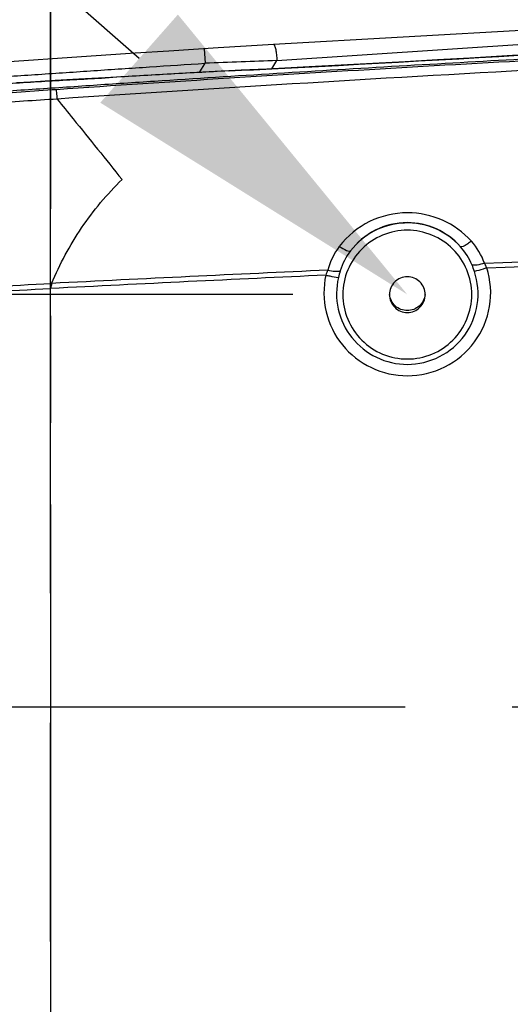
# Model space of a CAD drawing. Header units: millimetres. Extents: x 5828 to 6704, y 123 to 421.
# Tile 96 of 256: x 6378.6 to 6380.31, y 274.33 to 277.78. Entities that reach past the tile are written whole.
import ezdxf
from ezdxf import colors
from ezdxf.entities.mleader import LeaderData, LeaderLine
from ezdxf.math import Vec2, Vec3

# ---------------------------------------------------------------- set-up
doc = ezdxf.new("R2010")
doc.units = ezdxf.units.MM
doc.linetypes.add('CENTER', pattern=[0.6, 0.375, -0.075, 0.075, -0.075])
for name, color, linetype in [('中心线', 7, 'Continuous'), ('外形图', 7, 'Continuous'), ('多重引线', 7, 'Continuous'), ('尺寸标注', 7, 'Continuous')]:
    doc.layers.add(name, color=color, linetype=linetype)
doc.styles.add('微软雅黑', font='msyh.ttc', dxfattribs={"height": 1.5})
doc.styles.add('思源黑', font='SourceHanSansCN-Normal.ttf')
doc.dimstyles.new('尺寸标注_1_20比例', dxfattribs={"dimtxt": 1.5, "dimasz": 1.25, "dimexe": 0.5, "dimexo": 0.4, "dimgap": 0.5, "dimtad": 1, "dimdec": 1, "dimlfac": 20, "dimdsep": 46, "dimtxsty": '微软雅黑', "dimcen": 0.09, "dimadec": 0, "dimazin": 0, "dimtp": 0.01, "dimtm": 0.01, "dimtfac": 1, "dimtdec": 1, "dimtofl": 0, "dimtmove": 0, "dimatfit": 3, "dimfxl": 1, "dimtolj": 1, "dimarcsym": 0})

# ---------------------------------------------------------------- blocks, each defined once
blk = doc.blocks.new('*D1080')
at = {"layer": 'Defpoints', "color": 0}
for p in [(6374.8045, 277.1443), (6379.9544, 273.8211), (6374.8045, 267.4484)]:
    blk.add_point(p, dxfattribs=at)
at = {"layer": '尺寸标注', "color": 0, "lineweight": -2}
for p, q in [((6374.8045, 276.7443), (6374.8045, 266.9484)), ((6379.9544, 273.4211), (6379.9544, 266.9484)), ((6378.7044, 267.4484), (6376.0545, 267.4484))]:
    blk.add_line(p, q, dxfattribs=at)
at = {"layer": '尺寸标注', "color": 0}
for points in [[(6376.0545, 267.6567), (6376.0545, 267.2401), (6374.8045, 267.4484)], [(6378.7044, 267.2401), (6378.7044, 267.6567), (6379.9544, 267.4484)]]:
    blk.add_solid(points, dxfattribs=at)
at = {"layer": '尺寸标注', "color": 0, "insert": (6377.2985, 268.72), "char_height": 1.5, "attachment_point": 5, "style": '微软雅黑'}
blk.add_mtext('\\A1;\\A1;{\\fAlibaba PuHuiTi 3.0 55 Regular|b0|i0|c134|p18;103}', dxfattribs=at)
blk = doc.blocks.new('*D1081')
at = {"layer": 'Defpoints', "color": 0}
for p in [(6374.8045, 284.7938), (6374.8045, 277.1443), (6378.7066, 275.3693)]:
    blk.add_point(p, dxfattribs=at)
at = {"layer": '尺寸标注', "color": 0, "lineweight": -2}
for p, q in [((6374.8045, 277.5443), (6374.8045, 285.2938)), ((6378.7066, 275.7693), (6378.7066, 285.2938)), ((6377.4566, 284.7938), (6376.0545, 284.7938))]:
    blk.add_line(p, q, dxfattribs=at)
at = {"layer": '尺寸标注', "color": 0}
for points in [[(6376.0545, 285.0021), (6376.0545, 284.5854), (6374.8045, 284.7938)], [(6377.4566, 284.5854), (6377.4566, 285.0021), (6378.7066, 284.7938)]]:
    blk.add_solid(points, dxfattribs=at)
at = {"layer": '尺寸标注', "color": 0, "insert": (6376.6778, 286.0654), "char_height": 1.5, "attachment_point": 5, "style": '微软雅黑'}
blk.add_mtext('\\A1;\\A1;{\\fAlibaba PuHuiTi 3.0 55 Regular|b0|i0|c134|p18;78}', dxfattribs=at)
blk = doc.blocks.new('*D1082')
at = {"layer": 'Defpoints', "color": 0}
for p in [(6409.4545, 284.8229), (6409.4545, 280.4069), (6378.7066, 275.3693)]:
    blk.add_point(p, dxfattribs=at)
at = {"layer": '尺寸标注', "color": 0, "lineweight": -2}
for p, q in [((6378.7066, 275.7693), (6378.7066, 285.3229)), ((6409.4545, 280.8069), (6409.4545, 285.3229)), ((6379.9566, 284.8229), (6408.2045, 284.8229))]:
    blk.add_line(p, q, dxfattribs=at)
at = {"layer": '尺寸标注', "color": 0}
for points in [[(6379.9566, 285.0312), (6379.9566, 284.6146), (6378.7066, 284.8229)], [(6408.2045, 284.6146), (6408.2045, 285.0312), (6409.4545, 284.8229)]]:
    blk.add_solid(points, dxfattribs=at)
at = {"layer": '尺寸标注', "color": 0, "insert": (6394.0805, 286.0945), "char_height": 1.5, "attachment_point": 5, "style": '微软雅黑'}
blk.add_mtext('\\A1;\\A1;{\\fAlibaba PuHuiTi 3.0 55 Regular|b0|i0|c134|p18;615}', dxfattribs=at)
blk = doc.blocks.new('*D1086')
at = {"layer": 'Defpoints', "color": 0}
for p in [(6374.8045, 277.1443), (6410.7045, 221.4555), (6410.7045, 217.572)]:
    blk.add_point(p, dxfattribs=at)
at = {"layer": '尺寸标注', "color": 0, "lineweight": -2}
for p, q in [((6374.8045, 276.7443), (6374.8045, 217.072)), ((6410.7045, 221.0555), (6410.7045, 217.072)), ((6376.0545, 217.572), (6409.4545, 217.572))]:
    blk.add_line(p, q, dxfattribs=at)
at = {"layer": '尺寸标注', "color": 0}
for points in [[(6376.0545, 217.7803), (6376.0545, 217.3636), (6374.8045, 217.572)], [(6409.4545, 217.3636), (6409.4545, 217.7803), (6410.7045, 217.572)]]:
    blk.add_solid(points, dxfattribs=at)
at = {"layer": '尺寸标注', "color": 0, "insert": (6392.7545, 218.8436), "char_height": 1.5, "attachment_point": 5, "style": '微软雅黑'}
blk.add_mtext('\\A1;\\A1;{\\fAlibaba PuHuiTi 3.0 55 Regular|b0|i0|c134|p18;718}', dxfattribs=at)
blk = doc.blocks.new('*D1152')
at = {"layer": 'Defpoints', "color": 0}
for p in [(6379.9545, 276.8145), (6368.7861, 273.8211), (6379.9545, 273.8211)]:
    blk.add_point(p, dxfattribs=at)
at = {"layer": '尺寸标注', "color": 0, "lineweight": -2}
for p, q in [((6368.7861, 278.0645), (6368.7861, 279.3145)), ((6379.5545, 276.8145), (6368.2861, 276.8145)), ((6379.5545, 273.8211), (6368.2861, 273.8211)), ((6368.7861, 272.5711), (6368.7861, 268.1946))]:
    blk.add_line(p, q, dxfattribs=at)
at = {"layer": '尺寸标注', "color": 0}
for points in [[(6368.5778, 278.0645), (6368.9944, 278.0645), (6368.7861, 276.8145)], [(6368.9944, 272.5711), (6368.5778, 272.5711), (6368.7861, 273.8211)]]:
    blk.add_solid(points, dxfattribs=at)
at = {"layer": '尺寸标注', "color": 0, "insert": (6367.5109, 269.7578), "char_height": 1.5, "attachment_point": 5, "rotation": 90, "style": '微软雅黑'}
blk.add_mtext('\\A1;\\A1;60', dxfattribs=at)

msp = doc.modelspace()

# ---------------------------------------------------------------- linework, layer by layer
at = {"layer": '中心线', "linetype": 'CENTER', "ltscale": 5}
for p, q in [((6378.7066, 278.99), (6378.7066, 271.7487)), ((6415.9466, 275.3693), (6373.1881, 275.3693))]:
    msp.add_line(p, q, dxfattribs=at)
for points in [[(6378.7067, 276.0795), (6378.7066, 275.8245), (6378.7065, 275.5694), (6378.7066, 275.3143)], [(6378.7067, 274.5495), (6378.7066, 274.8045), (6378.7065, 275.0594), (6378.7066, 275.3143)]]:
    msp.add_open_spline(points, degree=3, dxfattribs=at)
at = {"layer": '外形图', "linetype": 'ByBlock'}
for p, q in [((6380.7939, 277.7641), (6379.4866, 277.6896)), ((6379.4983, 277.6333), (6380.7406, 277.7162)), ((6379.2928, 277.678), (6379.1207, 277.6669)), ((6379.2442, 277.6749), (6379.2474, 277.6241)), ((6379.3912, 277.684), (6379.2928, 277.678)), ((6379.4866, 277.6896), (6379.3912, 277.684)), ((6379.4805, 277.6048), (6379.4983, 277.6333)), ((6379.2185, 277.5916), (6379.0785, 277.5837)), ((6379.2821, 277.5949), (6379.2185, 277.5916)), ((6379.2273, 277.592), (6379.2474, 277.6241)), ((6379.3312, 277.5977), (6379.2821, 277.5949)), ((6379.3312, 277.5977), (6379.3301, 277.5976)), ((6379.3301, 277.5976), (6379.3312, 277.5976)), ((6379.6117, 277.6116), (6379.4634, 277.6039)), ((6379.5029, 277.6059), (6379.5024, 277.6058)), ((6379.5024, 277.6058), (6379.5029, 277.6058)), ((6378.8976, 277.5728), (6378.897, 277.5727)), ((6378.8976, 277.5727), (6378.897, 277.5727)), ((6379.0785, 277.5837), (6378.8976, 277.5728))]:
    msp.add_line(p, q, dxfattribs=at)
at = {"layer": '外形图'}
msp.add_line((6378.7067, 276.0795), (6378.7067, 274.5495), dxfattribs=at)
at = {"layer": '外形图', "linetype": 'ByBlock'}
for points in [[(6381.5621, 277.7316), (6381.4655, 277.7248), (6381.3666, 277.7179), (6381.2655, 277.7109), (6381.1624, 277.704), (6381.0574, 277.697), (6380.9507, 277.69), (6380.8424, 277.6831), (6380.7329, 277.6761), (6380.6222, 277.6692), (6380.5107, 277.6624), (6380.3984, 277.6557), (6380.2857, 277.649), (6380.1727, 277.6424), (6380.0597, 277.636), (6379.9469, 277.6297), (6379.8344, 277.6235), (6379.7227, 277.6175), (6379.6117, 277.6116)], [(6379.1207, 277.6669), (6379.0022, 277.6591), (6378.7812, 277.6443)], [(6378.7812, 277.6443), (6378.5796, 277.6306), (6378.4854, 277.6229), (6378.3959, 277.6123), (6378.3118, 277.5988), (6378.233, 277.5832), (6378.158, 277.5656), (6378.0842, 277.5455), (6378.0105, 277.5227), (6377.9373, 277.4972), (6377.8651, 277.4692), (6377.794, 277.4388), (6377.724, 277.4059), (6377.6551, 277.3705), (6377.5978, 277.3385)], [(6379.4634, 277.6039), (6379.3738, 277.5997), (6379.3312, 277.5977)], [(6378.6361, 277.5583), (6378.5881, 277.5553)], [(6378.8976, 277.5728), (6378.8504, 277.5705), (6378.8059, 277.5683), (6378.764, 277.566), (6378.7229, 277.5636), (6378.6361, 277.5583)]]:
    msp.add_lwpolyline(points, dxfattribs=at)
for centre, radius, start, end in [((6374.2093, 381.1577), 103.6871, 272.926459, 274.168798), ((6387.7962, 142.881), 134.9228, 92.360827, 93.852917), ((6380.8423, 237.6143), 40.0416, 91.92345, 92.28281), ((6378.053, 306.0844), 28.5154, 272.56903, 272.91353), ((6379.9552, 276.7997), 0.3008, 90.0043, 142.4567), ((6379.9556, 276.8006), 0.2999, 41.9919, 90.0779), ((6379.9545, 276.8145), 0.2504, 41.9615, 142.5131), ((6379.9541, 276.8174), 0.2488, 41.4069, 89.9083), ((6379.8434, 276.7803), 0.3645, 18.3327, 22.1248), ((6388.5654, 84.4324), 192.6554, 92.646594, 92.933291), ((6388.5158, 82.5845), 194.5161, 92.604585, 92.889496), ((6380.7268, 276.4277), 2.0609, 168.0821, 168.5905), ((6379.9544, 276.8207), 0.0625, 183.0043, 185.9718), ((6379.9545, 276.8207), 0.0625, 354.0282, 356.9957)]:
    msp.add_arc(centre, radius, start, end, dxfattribs=at)
for points, knots in [([(6388.9515, 277.8902), (6388.3799, 277.8842), (6387.2366, 277.8696), (6385.8077, 277.8421), (6384.6647, 277.8132), (6383.8076, 277.7877), (6382.9506, 277.7581), (6382.0937, 277.7239), (6381.3799, 277.6913), (6380.8089, 277.6627), (6380.3807, 277.6398), (6379.9527, 277.6156), (6379.5247, 277.59), (6379.1681, 277.5672), (6378.8829, 277.5486), (6378.6691, 277.5334), (6378.455, 277.5205), (6378.2431, 277.4857), (6378.0356, 277.4309), (6377.8344, 277.3562), (6377.6413, 277.2623), (6377.3975, 277.1129), (6377.1216, 276.8829), (6376.8503, 276.5482), (6376.582, 276.0426), (6376.4387, 275.3268), (6376.5791, 274.6104), (6376.8454, 274.1037), (6377.1153, 273.7679), (6377.3903, 273.5367), (6377.6335, 273.3864), (6377.8261, 273.2917), (6378.027, 273.2162), (6378.2343, 273.1606), (6378.4461, 273.1248), (6378.6601, 273.1114), (6378.874, 273.0965), (6379.1592, 273.0778), (6379.5158, 273.055), (6379.9438, 273.0293), (6380.3718, 273.0051), (6380.8, 272.9822), (6381.3709, 272.9535), (6382.0848, 272.9209), (6382.9416, 272.8867), (6383.7986, 272.857), (6384.6558, 272.8314), (6385.7988, 272.8025), (6387.2277, 272.775), (6388.371, 272.7603), (6388.9426, 272.7543)], [0, 0, 0, 0, 0.062536, 0.125072, 0.15634, 0.187608, 0.218876, 0.250144, 0.281412, 0.297046, 0.31268, 0.328314, 0.343948, 0.359582, 0.367399, 0.375216, 0.383032, 0.390847, 0.398661, 0.406475, 0.414289, 0.422103, 0.437713, 0.453322, 0.46893, 0.5, 0.53107, 0.546679, 0.562288, 0.577897, 0.585711, 0.593525, 0.601339, 0.609153, 0.616968, 0.624784, 0.632601, 0.640418, 0.656052, 0.671686, 0.68732, 0.702954, 0.718588, 0.749856, 0.781124, 0.812392, 0.84366, 0.874928, 0.937464, 1, 1, 1, 1]), ([(6388.3979, 277.8791), (6388.1965, 277.8756), (6387.7934, 277.8702), (6386.9871, 277.8581), (6385.9791, 277.8395), (6384.7696, 277.8106), (6383.5604, 277.7742), (6382.3514, 277.7294), (6381.1428, 277.675), (6379.9348, 277.61), (6379.1298, 277.5595), (6378.7275, 277.5317)], [0, 0, 0, 0, 0.062464, 0.124966, 0.249971, 0.374976, 0.499981, 0.624986, 0.74999, 0.874995, 1, 1, 1, 1]), ([(6379.4866, 277.6896), (6379.4873, 277.6896), (6379.4891, 277.6882), (6379.4917, 277.6826), (6379.4947, 277.671), (6379.4972, 277.6536), (6379.4981, 277.6404), (6379.4983, 277.6333)], [0, 0, 0, 0, 0.036372, 0.100668, 0.322102, 0.639887, 1, 1, 1, 1]), ([(6377.7255, 277.3499), (6377.8414, 277.4084), (6378.0237, 277.4807), (6378.2761, 277.5432), (6378.4691, 277.5731), (6378.6637, 277.585), (6378.8582, 277.5987), (6379.0528, 277.6115), (6379.1825, 277.6199), (6379.2474, 277.6241)], [0, 0, 0, 0, 0.249774, 0.374789, 0.499802, 0.624847, 0.749898, 0.874949, 1, 1, 1, 1]), ([(6379.3301, 277.5976), (6379.2582, 277.5934), (6379.114, 277.5861), (6378.9699, 277.5772), (6378.8976, 277.5727)], [0, 0, 0, 0, 0.498318, 1, 1, 1, 1]), ([(6378.4969, 277.548), (6378.5643, 277.5543), (6378.6978, 277.5621), (6378.8312, 277.5696), (6378.897, 277.5727)], [0, 0, 0, 0, 0.507039, 1, 1, 1, 1]), ([(6378.7275, 277.5317), (6378.6861, 277.5289), (6378.6033, 277.5234), (6378.4377, 277.5115), (6378.2325, 277.4784), (6377.9922, 277.4115), (6377.7611, 277.3178), (6377.5419, 277.1986), (6377.2698, 277.0083), (6377.0911, 276.8315), (6376.9873, 276.7024)], [0, 0, 0, 0, 0.062553, 0.125105, 0.250148, 0.375193, 0.500239, 0.625282, 0.750323, 1, 1, 1, 1]), ([(6378.7299, 277.4988), (6378.7293, 277.5065), (6378.7287, 277.5175), (6378.7276, 277.5284), (6378.7276, 277.5317)], [0, 0, 0, 0, 0.699743, 1, 1, 1, 1]), ([(6378.73, 277.4988), (6378.6515, 277.4933), (6378.5335, 277.4879), (6378.377, 277.4703), (6378.2218, 277.4439), (6378.0305, 277.3963), (6377.7349, 277.2872), (6377.3909, 277.0906), (6377.1571, 276.8762), (6377.0534, 276.7582)], [0, 0, 0, 0, 0.125141, 0.187706, 0.25027, 0.375354, 0.500436, 0.750216, 1, 1, 1, 1]), ([(6378.73, 277.4988), (6378.7487, 277.4756), (6378.8242, 277.3818), (6378.8997, 277.288), (6378.9566, 277.2173)], [0, 0, 0, 0, 0.246927, 1, 1, 1, 1]), ([(6378.7103, 276.8533), (6378.7388, 276.9213), (6378.809, 277.0519), (6378.9041, 277.1657), (6378.9566, 277.2173)], [0, 0, 0, 0, 0.500233, 1, 1, 1, 1]), ([(6380.2244, 276.9238), (6380.9054, 276.9529), (6382.2678, 277.0037), (6384.3122, 277.0583), (6386.0162, 277.086), (6387.3795, 277.0977), (6388.0612, 277.0996), (6388.402, 277.1007)], [0, 0, 0, 0, 0.25, 0.499999, 0.749999, 0.875, 1, 1, 1, 1]), ([(6380.2327, 276.9076), (6380.9131, 276.937), (6382.2741, 276.9888), (6383.9759, 277.0358), (6385.3377, 277.0624), (6386.3591, 277.0768), (6387.3805, 277.0858), (6388.0615, 277.0884), (6388.402, 277.0878)], [0, 0, 0, 0, 0.25, 0.499999, 0.624999, 0.75, 0.875, 1, 1, 1, 1]), ([(6379.9545, 277.0395), (6379.9252, 277.0395), (6379.8659, 277.0278), (6379.791, 276.9776), (6379.7408, 276.9026), (6379.7232, 276.8141), (6379.7408, 276.7256), (6379.791, 276.6506), (6379.8659, 276.6005), (6379.9252, 276.5887), (6379.9545, 276.5887)], [0, 0, 0, 0, 0.125009, 0.250012, 0.375009, 0.5, 0.624991, 0.749988, 0.874991, 1, 1, 1, 1]), ([(6379.9545, 277.0662), (6379.916, 277.0662), (6379.8389, 277.048), (6379.7784, 276.997), (6379.7558, 276.9669)], [0, 0, 0, 0, 0.505278, 1, 1, 1, 1]), ([(6379.9545, 276.5887), (6379.9838, 276.5887), (6380.0431, 276.6005), (6380.118, 276.6506), (6380.1682, 276.7256), (6380.1858, 276.8141), (6380.1682, 276.9026), (6380.118, 276.9776), (6380.0431, 277.0278), (6379.9838, 277.0395), (6379.9545, 277.0395)], [0, 0, 0, 0, 0.125009, 0.250012, 0.375009, 0.5, 0.624991, 0.749988, 0.874991, 1, 1, 1, 1]), ([(6379.7167, 276.983), (6379.7247, 276.9775), (6379.736, 276.9707), (6379.749, 276.9658), (6379.7546, 276.9657), (6379.7558, 276.9669)], [0, 0, 0, 0, 0.671104, 0.884621, 1, 1, 1, 1]), ([(6380.1785, 277.0012), (6380.1743, 276.9979), (6380.1666, 276.992), (6380.1555, 276.9852), (6380.1475, 276.9814), (6380.142, 276.9809), (6380.1407, 276.9819)], [0, 0, 0, 0, 0.366742, 0.671816, 0.885281, 1, 1, 1, 1]), ([(6379.9545, 276.5301), (6379.9996, 276.5301), (6380.0911, 276.5516), (6380.1982, 276.6419), (6380.2532, 276.7708), (6380.2464, 276.8646), (6380.2327, 276.9076)], [0, 0, 0, 0, 0.25011, 0.500161, 0.750117, 1, 1, 1, 1]), ([(6380.2244, 276.9238), (6380.216, 276.9212), (6380.2041, 276.9181), (6380.1895, 276.9167), (6380.1835, 276.917), (6380.1811, 276.9176)], [0, 0, 0, 0, 0.596175, 0.830042, 1, 1, 1, 1]), ([(6380.2327, 276.9076), (6380.2283, 276.9061), (6380.2139, 276.9017), (6380.1995, 276.8973), (6380.1894, 276.895)], [0, 0, 0, 0, 0.311376, 1, 1, 1, 1]), ([(6379.6695, 276.8823), (6379.6602, 276.8404), (6379.6609, 276.7511), (6379.7199, 276.6319), (6379.8244, 276.5496), (6379.9115, 276.5301), (6379.9545, 276.5301)], [0, 0, 0, 0, 0.249888, 0.499851, 0.7499, 1, 1, 1, 1]), ([(6379.6695, 276.8823), (6379.674, 276.8813), (6379.6886, 276.8782), (6379.7033, 276.8752), (6379.7136, 276.8737)], [0, 0, 0, 0, 0.308905, 1, 1, 1, 1]), ([(6379.6764, 276.8997), (6379.6849, 276.8978), (6379.6993, 276.8958), (6379.7144, 276.8956), (6379.72, 276.8976)], [0, 0, 0, 0, 0.593618, 1, 1, 1, 1]), ([(6379.7136, 276.8737), (6379.7051, 276.8379), (6379.7045, 276.7613), (6379.7539, 276.6583), (6379.8429, 276.5869), (6379.9177, 276.5699), (6379.9545, 276.5699)], [0, 0, 0, 0, 0.24999, 0.499987, 0.749991, 1, 1, 1, 1]), ([(6380.017, 276.8141), (6380.017, 276.8301), (6380.0035, 276.8633), (6379.9545, 276.8833), (6379.9055, 276.8633), (6379.892, 276.8301), (6379.892, 276.8141)], [0, 0, 0, 0, 0.249987, 0.5, 0.750013, 1, 1, 1, 1]), ([(6379.9545, 276.5699), (6379.9931, 276.5699), (6380.0716, 276.5886), (6380.1627, 276.6669), (6380.2085, 276.7779), (6380.2016, 276.8583), (6380.1894, 276.895)], [0, 0, 0, 0, 0.25001, 0.500015, 0.750011, 1, 1, 1, 1]), ([(6377.0529, 276.7573), (6377.0746, 276.7572), (6377.1238, 276.7575), (6377.2053, 276.7576), (6377.3001, 276.7603), (6377.4393, 276.7677), (6377.6186, 276.7789), (6377.8358, 276.7911), (6378.0534, 276.8028), (6378.3437, 276.8176), (6378.5615, 276.8281), (6378.7066, 276.8354)], [0, 0, 0, 0, 0.039348, 0.089089, 0.147769, 0.211049, 0.341731, 0.473358, 0.605022, 0.736672, 1, 1, 1, 1]), ([(6377.0534, 276.7582), (6377.1038, 276.7609), (6377.1864, 276.7681), (6377.3039, 276.7766), (6377.443, 276.7844), (6377.6224, 276.793), (6377.8395, 276.805), (6378.0572, 276.8172), (6378.3474, 276.8337), (6378.5651, 276.8459), (6378.7103, 276.8533)], [0, 0, 0, 0, 0.09122, 0.149884, 0.212857, 0.343147, 0.47449, 0.605872, 0.737238, 1, 1, 1, 1]), ([(6379.892, 276.8141), (6379.892, 276.7982), (6379.9055, 276.765), (6379.9545, 276.745), (6380.0035, 276.765), (6380.017, 276.7982), (6380.017, 276.8141)], [0, 0, 0, 0, 0.249987, 0.5, 0.750013, 1, 1, 1, 1]), ([(6380.0167, 276.8142), (6380.0151, 276.7993), (6380.0002, 276.7697), (6379.9545, 276.7524), (6379.9088, 276.7697), (6379.8939, 276.7993), (6379.8923, 276.8142)], [0, 0, 0, 0, 0.249987, 0.5, 0.750013, 1, 1, 1, 1])]:
    msp.add_open_spline(points, degree=3, knots=knots, dxfattribs=at)
for points in [[(6379.7167, 276.983), (6379.6979, 276.9585), (6379.6837, 276.9297), (6379.6764, 276.8997)], [(6380.1811, 276.9176), (6380.1715, 276.941), (6380.1576, 276.9631), (6380.1407, 276.9819)], [(6380.2244, 276.9238), (6380.2146, 276.9522), (6380.1985, 276.9789), (6380.1785, 277.0012)], [(6379.7558, 276.9669), (6379.74, 276.9462), (6379.7276, 276.9224), (6379.72, 276.8976)], [(6380.2327, 276.9076), (6380.23, 276.913), (6380.2273, 276.9185), (6380.2244, 276.9238)], [(6379.6764, 276.8997), (6379.674, 276.8939), (6379.6718, 276.8881), (6379.6695, 276.8823)], [(6379.72, 276.8976), (6379.7176, 276.8897), (6379.7155, 276.8817), (6379.7136, 276.8737)], [(6378.7067, 276.0795), (6378.7069, 276.3315), (6378.7068, 276.5834), (6378.7066, 276.8354)], [(6378.7067, 274.5495), (6378.7069, 274.2979), (6378.7068, 274.0463), (6378.7066, 273.7947)]]:
    msp.add_open_spline(points, degree=3, dxfattribs=at)

# ---------------------------------------------------------------- dimensions: what is measured, and where the dimension line sits
at = {"layer": '尺寸标注'}
for base, p1, p2, picture, middle in [((6409.4545, 284.8229), (6378.7066, 275.3693), (6409.4545, 280.4069), '*D1082', (6394.0805, 286.0945)), ((6410.7045, 217.572), (6374.8045, 277.1443), (6410.7045, 221.4555), '*D1086', (6392.7545, 218.8436))]:
    dim = msp.add_linear_dim(base=base, p1=p1, p2=p2, text='\\A1;{\\fAlibaba PuHuiTi 3.0 55 Regular|b0|i0|c134|p18;<>}', dimstyle='尺寸标注_1_20比例', dxfattribs=at)
    dim.commit()
    dim.dimension.update_dxf_attribs({"geometry": picture, "text_midpoint": middle})
for base, p1, picture, middle in [((6374.8045, 284.7938), (6378.7066, 275.3693), '*D1081', (6376.6778, 284.7938)), ((6374.8045, 267.4484), (6379.9544, 273.8211), '*D1080', (6377.2985, 267.4484))]:
    dim = msp.add_linear_dim(base=base, p1=p1, p2=(6374.8045, 277.1443), text='\\A1;{\\fAlibaba PuHuiTi 3.0 55 Regular|b0|i0|c134|p18;<>}', dimstyle='尺寸标注_1_20比例', dxfattribs=at)
    dim.commit()
    dim.dimension.update_dxf_attribs({"geometry": picture, "text_midpoint": middle, "dimtype": 160})
dim = msp.add_linear_dim(base=(6368.7861, 273.8211), p1=(6379.9545, 276.8145), p2=(6379.9545, 273.8211), angle=90, text='\\A1;60', dimstyle='尺寸标注_1_20比例', override={"dimtxsty": '微软雅黑'}, dxfattribs=at)
dim.commit()
dim.dimension.update_dxf_attribs({"geometry": '*D1152', "text_midpoint": (6367.5109, 269.7578)})

# ---------------------------------------------------------------- leaders
at = {"layer": '多重引线'}
ml = msp.add_multileader_mtext('Standard', dxfattribs=at)
ml.set_content('\\pxqc;{\\fAlibaba PuHuiTi 3.0 55 Regular|b0|i0|c134|p18;4×M3 depth6}', style='思源黑')
ml.set_leader_properties(linetype='ByLayer')
ml.build(insert=Vec2(0, 0))
ml.multileader.update_dxf_attribs({"text_left_attachment_type": 5, "text_right_attachment_type": 5, "dogleg_length": 2, "arrow_head_size": 1.25})
ctx = ml.context
ctx.base_point, ctx.char_height, ctx.arrow_head_size, ctx.landing_gap_size, ctx.plane_origin = Vec3(6357.032, 282.8028), 1.5, 1.25, 0.5, Vec3(6380.3729, 278.1453)
ctx.left_attachment, ctx.right_attachment, ctx.text_align_type = 5, 5, 1
notes = []
notes.append((ctx, [(0, (1, 1, 0), (6373.1516, 282.8028), (-1, 0), 2, [(0, [(6379.9545, 276.8145)], 0, [])])]))
ctx.mtext.insert, ctx.mtext.alignment, ctx.mtext.flow_direction = Vec3(6364.0918, 284.8778), 2, 5
for ctx, leaders in notes:
    for number, flags, end, landing, length, lines in leaders:
        leader = LeaderData()
        leader.index, (leader.has_last_leader_line, leader.has_dogleg_vector, leader.attachment_direction) = number, flags
        leader.last_leader_point, leader.dogleg_vector, leader.dogleg_length = Vec3(end), Vec3(landing), length
        for number, points, colour, breaks in lines:
            line = LeaderLine()
            line.index, line.vertices, line.color, line.breaks = number, Vec3.list(points), colors.encode_raw_color(colour), breaks
            leader.lines.append(line)
        ctx.leaders.append(leader)

doc.saveas('drawing.dxf')
